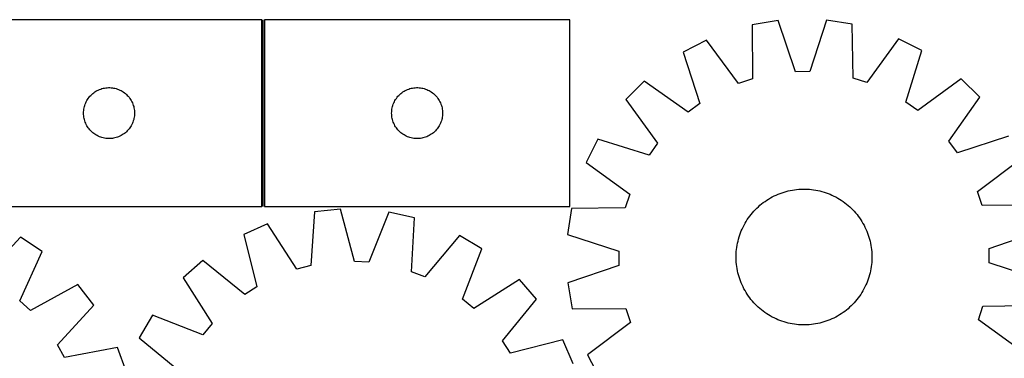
# Model space of a CAD drawing. Header units: millimetres. Extents: x 7 to 1493, y 7 to 2993.
# Tile 7 of 13: x 297 to 877, y 2794 to 2993. Entities that reach past the tile are written whole.
import ezdxf

# ---------------------------------------------------------------- set-up
doc = ezdxf.new("R2010")
doc.units = ezdxf.units.MM
doc.layers.add('COMMON', color=5, linetype='CONTINUOUS', true_color=0x0000ff)
doc.layers.add('CUT', color=7, linetype='CONTINUOUS', true_color=0x000000)

msp = doc.modelspace()

# ---------------------------------------------------------------- linework, layer by layer
at = {"layer": 'COMMON'}
msp.add_line((440.660553, 2883.393585), (440.660553, 2993.393585), dxfattribs=at)
at = {"layer": 'CUT'}
for p, q in [((439.910552, 2993.393585), (259.910552, 2993.393585)), ((439.910552, 2883.393585), (439.910552, 2993.393585)), ((621.410553, 2993.393585), (441.410553, 2993.393585)), ((441.410553, 2993.393585), (441.410553, 2883.393585)), ((621.410553, 2883.393585), (621.410553, 2993.393585)), ((744.103184, 2992.855223), (728.924361, 2990.338504)), ((728.924361, 2990.338504), (728.978771, 2958.574188)), ((754.3032, 2962.773095), (744.103184, 2992.855223)), ((772.641286, 2993.061562), (762.87732, 2962.835089)), ((787.854913, 2990.76459), (772.641286, 2993.061562)), ((788.259816, 2959.002808), (787.854913, 2990.76459)), ((815.060023, 2982.142072), (796.433446, 2956.412219)), ((828.819239, 2975.256252), (815.060023, 2982.142072)), ((701.846776, 2981.323505), (688.188566, 2974.239449)), ((720.843456, 2955.86568), (701.846776, 2981.323505)), ((688.188566, 2974.239449), (698.056027, 2944.046603)), ((819.389394, 2944.92388), (828.819239, 2975.256252)), ((762.87732, 2962.835089), (754.3032, 2962.773095)), ((796.433446, 2956.412219), (788.259816, 2959.002808)), ((346.465236, 2952.99255), (347.221341, 2953.150554)), ((347.221341, 2953.150554), (347.984577, 2953.269425)), ((347.984577, 2953.269425), (348.75292, 2953.348847)), ((348.75292, 2953.348847), (349.524334, 2953.388612)), ((349.524334, 2953.388612), (350.296771, 2953.388612)), ((350.296771, 2953.388612), (351.068184, 2953.348847)), ((351.068184, 2953.348847), (351.836528, 2953.269425)), ((351.836528, 2953.269425), (352.599764, 2953.150554)), ((352.599764, 2953.150554), (353.355868, 2952.99255)), ((527.965237, 2952.99255), (528.721342, 2953.150554)), ((528.721342, 2953.150554), (529.484578, 2953.269425)), ((529.484578, 2953.269425), (530.252921, 2953.348847)), ((530.252921, 2953.348847), (531.024335, 2953.388612)), ((531.024335, 2953.388612), (531.796772, 2953.388612)), ((531.796772, 2953.388612), (532.568185, 2953.348847)), ((532.568185, 2953.348847), (533.336529, 2953.269425)), ((533.336529, 2953.269425), (534.099765, 2953.150554)), ((534.099765, 2953.150554), (534.855869, 2952.99255)), ((665.22204, 2957.298242), (654.421404, 2946.340285)), ((691.155857, 2938.956708), (665.22204, 2957.298242)), ((728.978771, 2958.574188), (720.843456, 2955.86568)), ((852.028332, 2958.648909), (826.362442, 2939.934293)), ((862.986289, 2947.848273), (852.028332, 2958.648909)), ((337.685127, 2947.084901), (338.148755, 2947.702727)), ((338.148755, 2947.702727), (338.643573, 2948.295866)), ((338.643573, 2948.295866), (339.168269, 2948.862747)), ((339.168269, 2948.862747), (339.721452, 2949.401865)), ((339.721452, 2949.401865), (340.301655, 2949.911791)), ((340.301655, 2949.911791), (340.907338, 2950.391173)), ((340.907338, 2950.391173), (341.536896, 2950.83874)), ((341.536896, 2950.83874), (342.18866, 2951.253304)), ((342.18866, 2951.253304), (342.860901, 2951.633767)), ((342.860901, 2951.633767), (343.551836, 2951.979118)), ((343.551836, 2951.979118), (344.259634, 2952.288444)), ((344.259634, 2952.288444), (344.982416, 2952.560923)), ((344.982416, 2952.560923), (345.718268, 2952.795833)), ((345.718268, 2952.795833), (346.465236, 2952.99255)), ((353.355868, 2952.99255), (354.102837, 2952.795833)), ((354.102837, 2952.795833), (354.838688, 2952.560923)), ((354.838688, 2952.560923), (355.561471, 2952.288444)), ((355.561471, 2952.288444), (356.269268, 2951.979118)), ((356.269268, 2951.979118), (356.960203, 2951.633767)), ((356.960203, 2951.633767), (357.632444, 2951.253304)), ((357.632444, 2951.253304), (358.284208, 2950.83874)), ((358.284208, 2950.83874), (358.913766, 2950.391173)), ((358.913766, 2950.391173), (359.51945, 2949.911791)), ((359.51945, 2949.911791), (360.099652, 2949.401865)), ((360.099652, 2949.401865), (360.652835, 2948.862747)), ((360.652835, 2948.862747), (361.177531, 2948.295866)), ((361.177531, 2948.295866), (361.672349, 2947.702727)), ((361.672349, 2947.702727), (362.135977, 2947.084901)), ((519.185128, 2947.084901), (519.648756, 2947.702727)), ((519.648756, 2947.702727), (520.143574, 2948.295866)), ((520.143574, 2948.295866), (520.66827, 2948.862747)), ((520.66827, 2948.862747), (521.221453, 2949.401865)), ((521.221453, 2949.401865), (521.801656, 2949.911791)), ((521.801656, 2949.911791), (522.407339, 2950.391173)), ((522.407339, 2950.391173), (523.036897, 2950.83874)), ((523.036897, 2950.83874), (523.688661, 2951.253304)), ((523.688661, 2951.253304), (524.360902, 2951.633767)), ((524.360902, 2951.633767), (525.051837, 2951.979118)), ((525.051837, 2951.979118), (525.759635, 2952.288444)), ((525.759635, 2952.288444), (526.482417, 2952.560923)), ((526.482417, 2952.560923), (527.218269, 2952.795833)), ((527.218269, 2952.795833), (527.965237, 2952.99255)), ((534.855869, 2952.99255), (535.602838, 2952.795833)), ((535.602838, 2952.795833), (536.338689, 2952.560923)), ((536.338689, 2952.560923), (537.061472, 2952.288444)), ((537.061472, 2952.288444), (537.769269, 2951.979118)), ((537.769269, 2951.979118), (538.460204, 2951.633767)), ((538.460204, 2951.633767), (539.132445, 2951.253304)), ((539.132445, 2951.253304), (539.784209, 2950.83874)), ((539.784209, 2950.83874), (540.413767, 2950.391173)), ((540.413767, 2950.391173), (541.019451, 2949.911791)), ((541.019451, 2949.911791), (541.599653, 2949.401865)), ((541.599653, 2949.401865), (542.152836, 2948.862747)), ((542.152836, 2948.862747), (542.677532, 2948.295866)), ((542.677532, 2948.295866), (543.17235, 2947.702727)), ((543.17235, 2947.702727), (543.635978, 2947.084901)), ((844.644755, 2921.914456), (862.986289, 2947.848273)), ((335.089234, 2940.701943), (335.227717, 2941.461866)), ((335.227717, 2941.461866), (335.405136, 2942.213651)), ((335.405136, 2942.213651), (335.621022, 2942.955307)), ((335.621022, 2942.955307), (335.8748, 2943.684866)), ((335.8748, 2943.684866), (336.165799, 2944.400393)), ((336.165799, 2944.400393), (336.493246, 2945.099991)), ((336.493246, 2945.099991), (336.856274, 2945.781806)), ((336.856274, 2945.781806), (337.253919, 2946.444027)), ((337.253919, 2946.444027), (337.685127, 2947.084901)), ((362.135977, 2947.084901), (362.567186, 2946.444027)), ((362.567186, 2946.444027), (362.964831, 2945.781806)), ((362.964831, 2945.781806), (363.327858, 2945.099991)), ((363.327858, 2945.099991), (363.655306, 2944.400393)), ((363.655306, 2944.400393), (363.946305, 2943.684866)), ((363.946305, 2943.684866), (364.200083, 2942.955307)), ((364.200083, 2942.955307), (364.415968, 2942.213651)), ((364.415968, 2942.213651), (364.593388, 2941.461866)), ((364.593388, 2941.461866), (364.731871, 2940.701943)), ((516.589235, 2940.701943), (516.727718, 2941.461866)), ((516.727718, 2941.461866), (516.905137, 2942.213651)), ((516.905137, 2942.213651), (517.121023, 2942.955307)), ((517.121023, 2942.955307), (517.374801, 2943.684866)), ((517.374801, 2943.684866), (517.6658, 2944.400393)), ((517.6658, 2944.400393), (517.993247, 2945.099991)), ((517.993247, 2945.099991), (518.356275, 2945.781806)), ((518.356275, 2945.781806), (518.75392, 2946.444027)), ((518.75392, 2946.444027), (519.185128, 2947.084901)), ((543.635978, 2947.084901), (544.067187, 2946.444027)), ((544.067187, 2946.444027), (544.464832, 2945.781806)), ((544.464832, 2945.781806), (544.827859, 2945.099991)), ((544.827859, 2945.099991), (545.155307, 2944.400393)), ((545.155307, 2944.400393), (545.446306, 2943.684866)), ((545.446306, 2943.684866), (545.700084, 2942.955307)), ((545.700084, 2942.955307), (545.915969, 2942.213651)), ((545.915969, 2942.213651), (546.093389, 2941.461866)), ((546.093389, 2941.461866), (546.231872, 2940.701943)), ((654.421404, 2946.340285), (673.13602, 2920.674395)), ((698.056027, 2944.046603), (691.155857, 2938.956708)), ((826.362442, 2939.934293), (819.389394, 2944.92388)), ((334.910552, 2938.393585), (334.930441, 2939.165766)), ((334.930441, 2937.621403), (334.910552, 2938.393585)), ((334.930441, 2939.165766), (334.990054, 2939.935899)), ((334.990054, 2936.85127), (334.930441, 2937.621403)), ((334.990054, 2939.935899), (335.089234, 2940.701943)), ((335.089234, 2936.085226), (334.990054, 2936.85127)), ((335.227717, 2935.325304), (335.089234, 2936.085226)), ((364.731871, 2936.085226), (364.593388, 2935.325304)), ((364.731871, 2940.701943), (364.83105, 2939.935899)), ((364.83105, 2936.85127), (364.731871, 2936.085226)), ((364.83105, 2939.935899), (364.890664, 2939.165766)), ((364.890664, 2937.621403), (364.83105, 2936.85127)), ((364.890664, 2939.165766), (364.910552, 2938.393585)), ((364.910552, 2938.393585), (364.890664, 2937.621403)), ((516.410553, 2938.393585), (516.430442, 2939.165766)), ((516.430442, 2937.621403), (516.410553, 2938.393585)), ((516.430442, 2939.165766), (516.490055, 2939.935899)), ((516.490055, 2936.85127), (516.430442, 2937.621403)), ((516.490055, 2939.935899), (516.589235, 2940.701943)), ((516.589235, 2936.085226), (516.490055, 2936.85127)), ((516.727718, 2935.325304), (516.589235, 2936.085226)), ((546.231872, 2936.085226), (546.093389, 2935.325304)), ((546.231872, 2940.701943), (546.331051, 2939.935899)), ((546.331051, 2936.85127), (546.231872, 2936.085226)), ((546.331051, 2939.935899), (546.390665, 2939.165766)), ((546.390665, 2937.621403), (546.331051, 2936.85127)), ((546.390665, 2939.165766), (546.410553, 2938.393585)), ((546.410553, 2938.393585), (546.390665, 2937.621403)), ((335.405136, 2934.573518), (335.227717, 2935.325304)), ((335.621022, 2933.831862), (335.405136, 2934.573518)), ((335.8748, 2933.102303), (335.621022, 2933.831862)), ((336.165799, 2932.386776), (335.8748, 2933.102303)), ((336.493246, 2931.687178), (336.165799, 2932.386776)), ((336.856274, 2931.005364), (336.493246, 2931.687178)), ((337.253919, 2930.343142), (336.856274, 2931.005364)), ((337.685127, 2929.702268), (337.253919, 2930.343142)), ((362.567186, 2930.343142), (362.135977, 2929.702268)), ((362.964831, 2931.005364), (362.567186, 2930.343142)), ((363.327858, 2931.687178), (362.964831, 2931.005364)), ((363.655306, 2932.386776), (363.327858, 2931.687178)), ((363.946305, 2933.102303), (363.655306, 2932.386776)), ((364.200083, 2933.831862), (363.946305, 2933.102303)), ((364.415968, 2934.573518), (364.200083, 2933.831862)), ((364.593388, 2935.325304), (364.415968, 2934.573518)), ((516.905137, 2934.573518), (516.727718, 2935.325304)), ((517.121023, 2933.831862), (516.905137, 2934.573518)), ((517.374801, 2933.102303), (517.121023, 2933.831862)), ((517.6658, 2932.386776), (517.374801, 2933.102303)), ((517.993247, 2931.687178), (517.6658, 2932.386776)), ((518.356275, 2931.005364), (517.993247, 2931.687178)), ((518.75392, 2930.343142), (518.356275, 2931.005364)), ((519.185128, 2929.702268), (518.75392, 2930.343142)), ((544.067187, 2930.343142), (543.635978, 2929.702268)), ((544.464832, 2931.005364), (544.067187, 2930.343142)), ((544.827859, 2931.687178), (544.464832, 2931.005364)), ((545.155307, 2932.386776), (544.827859, 2931.687178)), ((545.446306, 2933.102303), (545.155307, 2932.386776)), ((545.700084, 2933.831862), (545.446306, 2933.102303)), ((545.915969, 2934.573518), (545.700084, 2933.831862)), ((546.093389, 2935.325304), (545.915969, 2934.573518)), ((338.148755, 2929.084442), (337.685127, 2929.702268)), ((338.643573, 2928.491303), (338.148755, 2929.084442)), ((339.168269, 2927.924422), (338.643573, 2928.491303)), ((339.721452, 2927.385304), (339.168269, 2927.924422)), ((340.301655, 2926.875378), (339.721452, 2927.385304)), ((340.907338, 2926.395996), (340.301655, 2926.875378)), ((341.536896, 2925.948429), (340.907338, 2926.395996)), ((342.18866, 2925.533865), (341.536896, 2925.948429)), ((342.860901, 2925.153403), (342.18866, 2925.533865)), ((343.551836, 2924.808051), (342.860901, 2925.153403)), ((344.259634, 2924.498725), (343.551836, 2924.808051)), ((344.982416, 2924.226246), (344.259634, 2924.498725)), ((345.718268, 2923.991336), (344.982416, 2924.226246)), ((354.838688, 2924.226246), (354.102837, 2923.991336)), ((355.561471, 2924.498725), (354.838688, 2924.226246)), ((356.269268, 2924.808051), (355.561471, 2924.498725)), ((356.960203, 2925.153403), (356.269268, 2924.808051)), ((357.632444, 2925.533865), (356.960203, 2925.153403)), ((358.284208, 2925.948429), (357.632444, 2925.533865)), ((358.913766, 2926.395996), (358.284208, 2925.948429)), ((359.51945, 2926.875378), (358.913766, 2926.395996)), ((360.099652, 2927.385304), (359.51945, 2926.875378)), ((360.652835, 2927.924422), (360.099652, 2927.385304)), ((361.177531, 2928.491303), (360.652835, 2927.924422)), ((361.672349, 2929.084442), (361.177531, 2928.491303)), ((362.135977, 2929.702268), (361.672349, 2929.084442)), ((519.648756, 2929.084442), (519.185128, 2929.702268)), ((520.143574, 2928.491303), (519.648756, 2929.084442)), ((520.66827, 2927.924422), (520.143574, 2928.491303)), ((521.221453, 2927.385304), (520.66827, 2927.924422)), ((521.801656, 2926.875378), (521.221453, 2927.385304)), ((522.407339, 2926.395996), (521.801656, 2926.875378)), ((523.036897, 2925.948429), (522.407339, 2926.395996)), ((523.688661, 2925.533865), (523.036897, 2925.948429)), ((524.360902, 2925.153403), (523.688661, 2925.533865)), ((525.051837, 2924.808051), (524.360902, 2925.153403)), ((525.759635, 2924.498725), (525.051837, 2924.808051)), ((526.482417, 2924.226246), (525.759635, 2924.498725)), ((527.218269, 2923.991336), (526.482417, 2924.226246)), ((536.338689, 2924.226246), (535.602838, 2923.991336)), ((537.061472, 2924.498725), (536.338689, 2924.226246)), ((537.769269, 2924.808051), (537.061472, 2924.498725)), ((538.460204, 2925.153403), (537.769269, 2924.808051)), ((539.132445, 2925.533865), (538.460204, 2925.153403)), ((539.784209, 2925.948429), (539.132445, 2925.533865)), ((540.413767, 2926.395996), (539.784209, 2925.948429)), ((541.019451, 2926.875378), (540.413767, 2926.395996)), ((541.599653, 2927.385304), (541.019451, 2926.875378)), ((542.152836, 2927.924422), (541.599653, 2927.385304)), ((542.677532, 2928.491303), (542.152836, 2927.924422)), ((543.17235, 2929.084442), (542.677532, 2928.491303)), ((543.635978, 2929.702268), (543.17235, 2929.084442)), ((879.927496, 2924.881747), (849.73465, 2915.014286)), ((346.465236, 2923.794619), (345.718268, 2923.991336)), ((347.221341, 2923.636615), (346.465236, 2923.794619)), ((347.984577, 2923.517744), (347.221341, 2923.636615)), ((348.75292, 2923.438322), (347.984577, 2923.517744)), ((349.524334, 2923.398558), (348.75292, 2923.438322)), ((350.296771, 2923.398558), (349.524334, 2923.398558)), ((351.068184, 2923.438322), (350.296771, 2923.398558)), ((351.836528, 2923.517744), (351.068184, 2923.438322)), ((352.599764, 2923.636615), (351.836528, 2923.517744)), ((353.355868, 2923.794619), (352.599764, 2923.636615)), ((354.102837, 2923.991336), (353.355868, 2923.794619)), ((527.965237, 2923.794619), (527.218269, 2923.991336)), ((528.721342, 2923.636615), (527.965237, 2923.794619)), ((529.484578, 2923.517744), (528.721342, 2923.636615)), ((530.252921, 2923.438322), (529.484578, 2923.517744)), ((531.024335, 2923.398558), (530.252921, 2923.438322)), ((531.796772, 2923.398558), (531.024335, 2923.398558)), ((532.568185, 2923.438322), (531.796772, 2923.398558)), ((533.336529, 2923.517744), (532.568185, 2923.438322)), ((534.099765, 2923.636615), (533.336529, 2923.517744)), ((534.855869, 2923.794619), (534.099765, 2923.636615)), ((535.602838, 2923.991336), (534.855869, 2923.794619)), ((637.814061, 2923.131193), (630.928241, 2909.371976)), ((668.146433, 2913.701348), (637.814061, 2923.131193)), ((673.13602, 2920.674395), (668.146433, 2913.701348)), ((849.73465, 2915.014286), (844.644755, 2921.914456)), ((630.928241, 2909.371976), (656.658095, 2890.745399)), ((861.553727, 2892.226857), (887.011552, 2911.223538)), ((656.658095, 2890.745399), (654.067505, 2882.571769)), ((740.684043, 2889.053427), (741.804024, 2889.623207)), ((741.804024, 2889.623207), (742.94135, 2890.157525)), ((742.94135, 2890.157525), (744.094898, 2890.655856)), ((744.094898, 2890.655856), (745.26353, 2891.117707)), ((745.26353, 2891.117707), (746.446093, 2891.542623)), ((746.446093, 2891.542623), (747.641418, 2891.930183)), ((747.641418, 2891.930183), (748.848328, 2892.280007)), ((748.848328, 2892.280007), (750.06563, 2892.591747)), ((750.06563, 2892.591747), (751.292123, 2892.865098)), ((751.292123, 2892.865098), (752.526598, 2893.099789)), ((752.526598, 2893.099789), (753.767835, 2893.295588)), ((753.767835, 2893.295588), (755.01461, 2893.452302)), ((755.01461, 2893.452302), (756.265692, 2893.569777)), ((756.265692, 2893.569777), (757.519847, 2893.647896)), ((757.519847, 2893.647896), (758.775836, 2893.686583)), ((758.775836, 2893.686583), (760.032422, 2893.685799)), ((760.032422, 2893.685799), (761.288362, 2893.645545)), ((761.288362, 2893.645545), (762.542418, 2893.565861)), ((762.542418, 2893.565861), (763.793353, 2893.446826)), ((763.793353, 2893.446826), (765.039931, 2893.288556)), ((765.039931, 2893.288556), (766.280923, 2893.091209)), ((766.280923, 2893.091209), (767.515104, 2892.854978)), ((767.515104, 2892.854978), (768.741255, 2892.580098)), ((768.741255, 2892.580098), (769.958168, 2892.266838)), ((769.958168, 2892.266838), (771.16464, 2891.915509)), ((771.16464, 2891.915509), (772.359481, 2891.526458)), ((772.359481, 2891.526458), (773.541512, 2891.100067)), ((773.541512, 2891.100067), (774.709567, 2890.636759)), ((774.709567, 2890.636759), (775.862493, 2890.136989)), ((775.862493, 2890.136989), (776.999151, 2889.601252)), ((776.999151, 2889.601252), (778.118421, 2889.030076)), ((864.262235, 2884.091542), (861.553727, 2892.226857)), ((259.910552, 2883.393585), (439.910552, 2883.393585)), ((441.410553, 2883.393585), (621.410553, 2883.393585)), ((732.47714, 2883.293164), (733.420237, 2884.123571)), ((733.420237, 2884.123571), (734.388952, 2884.923944)), ((734.388952, 2884.923944), (735.382329, 2885.693495)), ((735.382329, 2885.693495), (736.399389, 2886.431463)), ((736.399389, 2886.431463), (737.439127, 2887.13712)), ((737.439127, 2887.13712), (738.500517, 2887.809771)), ((738.500517, 2887.809771), (739.582511, 2888.44875)), ((739.582511, 2888.44875), (740.684043, 2889.053427)), ((778.118421, 2889.030076), (779.219197, 2888.424024)), ((779.219197, 2888.424024), (780.300394, 2887.783696)), ((780.300394, 2887.783696), (781.360944, 2887.109722)), ((781.360944, 2887.109722), (782.3998, 2886.402768)), ((782.3998, 2886.402768), (783.415938, 2885.663532)), ((783.415938, 2885.663532), (784.408355, 2884.892742)), ((784.408355, 2884.892742), (785.376071, 2884.091161)), ((785.376071, 2884.091161), (786.318131, 2883.259578)), ((896.026551, 2884.145952), (864.262235, 2884.091542)), ((470.961895, 2880.31788), (468.876121, 2848.622072)), ((486.275788, 2881.806237), (470.961895, 2880.31788)), ((494.425902, 2851.105253), (486.275788, 2881.806237)), ((514.762949, 2880.089407), (502.984717, 2850.589441)), ((529.787255, 2876.772665), (514.762949, 2880.089407)), ((622.305723, 2882.166866), (620.008751, 2866.953239)), ((654.067505, 2882.571769), (622.305723, 2882.166866)), ((726.667545, 2876.711753), (727.406782, 2877.727891)), ((727.406782, 2877.727891), (728.177571, 2878.720308)), ((728.177571, 2878.720308), (728.979152, 2879.688024)), ((728.979152, 2879.688024), (729.810735, 2880.630084)), ((729.810735, 2880.630084), (730.671498, 2881.545558)), ((730.671498, 2881.545558), (731.560592, 2882.433544)), ((731.560592, 2882.433544), (732.47714, 2883.293164)), ((786.318131, 2883.259578), (787.233605, 2882.398815)), ((787.233605, 2882.398815), (788.121591, 2881.509721)), ((788.121591, 2881.509721), (788.981211, 2880.593173)), ((788.981211, 2880.593173), (789.811618, 2879.650076)), ((789.811618, 2879.650076), (790.611991, 2878.681361)), ((790.611991, 2878.681361), (791.381542, 2877.687984)), ((791.381542, 2877.687984), (792.11951, 2876.670924)), ((443.338465, 2873.147666), (429.234014, 2866.999901)), ((460.57681, 2846.467819), (443.338465, 2873.147666)), ((528.051348, 2845.05577), (529.787255, 2876.772665)), ((723.469061, 2871.311104), (724.040238, 2872.430374)), ((724.040238, 2872.430374), (724.646289, 2873.53115)), ((724.646289, 2873.53115), (725.286618, 2874.612347)), ((725.286618, 2874.612347), (725.960591, 2875.672897)), ((725.960591, 2875.672897), (726.667545, 2876.711753)), ((792.11951, 2876.670924), (792.825167, 2875.631187)), ((792.825167, 2875.631187), (793.497817, 2874.569797)), ((793.497817, 2874.569797), (794.136797, 2873.487802)), ((794.136797, 2873.487802), (794.741474, 2872.38627)), ((794.741474, 2872.38627), (795.311254, 2871.266289)), ((429.234014, 2866.999901), (437.044869, 2836.210856)), ((556.349625, 2866.336846), (536.03187, 2841.920385)), ((569.613659, 2858.53967), (556.349625, 2866.336846)), ((620.008751, 2866.953239), (650.235225, 2857.189273)), ((721.154804, 2865.476593), (721.543856, 2866.671434)), ((721.543856, 2866.671434), (721.970246, 2867.853465)), ((721.970246, 2867.853465), (722.433555, 2869.02152)), ((722.433555, 2869.02152), (722.933324, 2870.174446)), ((722.933324, 2870.174446), (723.469061, 2871.311104)), ((795.311254, 2871.266289), (795.845572, 2870.128963)), ((795.845572, 2870.128963), (796.343903, 2868.975415)), ((796.343903, 2868.975415), (796.805754, 2867.806783)), ((796.805754, 2867.806783), (797.230669, 2866.624221)), ((797.230669, 2866.624221), (797.61823, 2865.428895)), ((868.461142, 2858.767113), (898.54327, 2868.967129)), ((297.739441, 2865.40153), (276.013683, 2842.228999)), ((310.519291, 2856.833802), (297.739441, 2865.40153)), ((719.781757, 2859.351884), (719.979105, 2860.592876)), ((719.979105, 2860.592876), (720.215335, 2861.827057)), ((720.215335, 2861.827057), (720.490216, 2863.053209)), ((720.490216, 2863.053209), (720.803475, 2864.270121)), ((720.803475, 2864.270121), (721.154804, 2865.476593)), ((797.61823, 2865.428895), (797.968053, 2864.221986)), ((797.968053, 2864.221986), (798.279794, 2863.004683)), ((798.279794, 2863.004683), (798.553145, 2861.77819)), ((798.553145, 2861.77819), (798.787835, 2860.543715)), ((798.787835, 2860.543715), (798.983634, 2859.302478)), ((297.335653, 2827.934555), (310.519291, 2856.833802)), ((558.161654, 2828.911536), (569.613659, 2858.53967)), ((650.235225, 2857.189273), (650.297218, 2848.615153)), ((719.384515, 2854.344375), (719.424768, 2855.600315)), ((719.424768, 2855.600315), (719.504452, 2856.854372)), ((719.504452, 2856.854372), (719.623488, 2858.105306)), ((719.623488, 2858.105306), (719.781757, 2859.351884)), ((798.983634, 2859.302478), (799.140349, 2858.055703)), ((799.140349, 2858.055703), (799.257823, 2856.804621)), ((799.257823, 2856.804621), (799.335943, 2855.550467)), ((799.335943, 2855.550467), (799.37463, 2854.294477)), ((868.523136, 2850.192994), (868.461142, 2858.767113)), ((405.17829, 2851.644513), (393.663924, 2841.439127)), ((429.817456, 2831.597412), (405.17829, 2851.644513)), ((468.876121, 2848.622072), (460.57681, 2846.467819)), ((502.984717, 2850.589441), (494.425902, 2851.105253)), ((650.297218, 2848.615153), (620.21509, 2838.415137)), ((719.383731, 2853.08779), (719.384515, 2854.344375)), ((719.422417, 2851.8318), (719.383731, 2853.08779)), ((719.500537, 2850.577645), (719.422417, 2851.8318)), ((719.618012, 2849.326563), (719.500537, 2850.577645)), ((719.774726, 2848.079788), (719.618012, 2849.326563)), ((799.134873, 2849.27696), (798.976603, 2848.030382)), ((799.253908, 2850.527895), (799.134873, 2849.27696)), ((799.333592, 2851.781951), (799.253908, 2850.527895)), ((799.373846, 2853.037892), (799.333592, 2851.781951)), ((799.37463, 2854.294477), (799.373846, 2853.037892)), ((898.749609, 2840.429028), (868.523136, 2850.192994)), ((536.03187, 2841.920385), (528.051348, 2845.05577)), ((719.970525, 2846.838551), (719.774726, 2848.079788)), ((720.205215, 2845.604077), (719.970525, 2846.838551)), ((720.478566, 2844.377583), (720.205215, 2845.604077)), ((720.790307, 2843.160281), (720.478566, 2844.377583)), ((721.14013, 2841.953371), (720.790307, 2843.160281)), ((797.954885, 2843.112146), (797.603556, 2841.905674)), ((798.268144, 2844.329058), (797.954885, 2843.112146)), ((798.543025, 2845.555209), (798.268144, 2844.329058)), ((798.779256, 2846.78939), (798.543025, 2845.555209)), ((798.976603, 2848.030382), (798.779256, 2846.78939)), ((331.446143, 2837.42935), (303.623013, 2822.104592)), ((340.952929, 2825.331765), (331.446143, 2837.42935)), ((393.663924, 2841.439127), (410.606826, 2814.570692)), ((591.651129, 2840.406393), (564.782694, 2823.46349)), ((601.856515, 2828.892027), (591.651129, 2840.406393)), ((620.21509, 2838.415137), (622.731809, 2823.236314)), ((721.527691, 2840.758046), (721.14013, 2841.953371)), ((721.952606, 2839.575483), (721.527691, 2840.758046)), ((722.414457, 2838.406852), (721.952606, 2839.575483)), ((722.912788, 2837.253303), (722.414457, 2838.406852)), ((723.447107, 2836.115977), (722.912788, 2837.253303)), ((795.825036, 2837.207821), (795.289299, 2836.071162)), ((796.324806, 2838.360746), (795.825036, 2837.207821)), ((796.788114, 2839.528801), (796.324806, 2838.360746)), ((797.214505, 2840.710832), (796.788114, 2839.528801)), ((797.603556, 2841.905674), (797.214505, 2840.710832)), ((437.044869, 2836.210856), (429.817456, 2831.597412)), ((724.016886, 2834.995996), (723.447107, 2836.115977)), ((724.621564, 2833.894464), (724.016886, 2834.995996)), ((725.260543, 2832.81247), (724.621564, 2833.894464)), ((725.933193, 2831.75108), (725.260543, 2832.81247)), ((726.63885, 2830.711342), (725.933193, 2831.75108)), ((792.797769, 2831.70937), (792.090815, 2830.670513)), ((793.471743, 2832.76992), (792.797769, 2831.70937)), ((794.112071, 2833.851116), (793.471743, 2832.76992)), ((794.718123, 2834.951893), (794.112071, 2833.851116)), ((795.289299, 2836.071162), (794.718123, 2834.951893)), ((303.623013, 2822.104592), (297.335653, 2827.934555)), ((564.782694, 2823.46349), (558.161654, 2828.911536)), ((581.809415, 2804.252861), (601.856515, 2828.892027)), ((727.376818, 2829.694283), (726.63885, 2830.711342)), ((728.146369, 2828.700905), (727.376818, 2829.694283)), ((728.946742, 2827.73219), (728.146369, 2828.700905)), ((729.777149, 2826.789093), (728.946742, 2827.73219)), ((730.636769, 2825.872545), (729.777149, 2826.789093)), ((731.524755, 2824.983451), (730.636769, 2825.872545)), ((788.086862, 2825.836708), (787.197768, 2824.948722)), ((788.947625, 2826.752183), (788.086862, 2825.836708)), ((789.779208, 2827.694243), (788.947625, 2826.752183)), ((790.580789, 2828.661959), (789.779208, 2827.694243)), ((791.351579, 2829.654375), (790.580789, 2828.661959)), ((792.090815, 2830.670513), (791.351579, 2829.654375)), ((319.484185, 2801.920917), (340.952929, 2825.331765)), ((622.731809, 2823.236314), (654.496125, 2823.290725)), ((654.496125, 2823.290725), (657.204633, 2815.155409)), ((732.44023, 2824.122688), (731.524755, 2824.983451)), ((733.38229, 2823.291106), (732.44023, 2824.122688)), ((734.350005, 2822.489524), (733.38229, 2823.291106)), ((735.342422, 2821.718735), (734.350005, 2822.489524)), ((736.35856, 2820.979498), (735.342422, 2821.718735)), ((737.397417, 2820.272544), (736.35856, 2820.979498)), ((738.457967, 2819.598571), (737.397417, 2820.272544)), ((739.539163, 2818.958242), (738.457967, 2819.598571)), ((781.319233, 2820.245146), (780.257844, 2819.572496)), ((782.358971, 2820.950803), (781.319233, 2820.245146)), ((783.376031, 2821.688771), (782.358971, 2820.950803)), ((784.369408, 2822.458322), (783.376031, 2821.688771)), ((785.338123, 2823.258695), (784.369408, 2822.458322)), ((786.28122, 2824.089102), (785.338123, 2823.258695)), ((787.197768, 2824.948722), (786.28122, 2824.089102)), ((862.100266, 2816.636868), (864.690855, 2824.810497)), ((864.690855, 2824.810497), (896.452637, 2825.2154)), ((375.530646, 2819.401657), (367.733471, 2806.137623)), ((405.15878, 2807.949652), (375.530646, 2819.401657)), ((410.606826, 2814.570692), (405.15878, 2807.949652)), ((657.204633, 2815.155409), (631.746808, 2796.158729)), ((740.639939, 2818.352191), (739.539163, 2818.958242)), ((741.759209, 2817.781015), (740.639939, 2818.352191)), ((742.895868, 2817.245277), (741.759209, 2817.781015)), ((744.048793, 2816.745508), (742.895868, 2817.245277)), ((745.216848, 2816.282199), (744.048793, 2816.745508)), ((746.398879, 2815.855809), (745.216848, 2816.282199)), ((747.59372, 2815.466757), (746.398879, 2815.855809)), ((748.800193, 2815.115428), (747.59372, 2815.466757)), ((750.017105, 2814.802169), (748.800193, 2815.115428)), ((751.243256, 2814.527288), (750.017105, 2814.802169)), ((752.477437, 2814.291058), (751.243256, 2814.527288)), ((753.718429, 2814.09371), (752.477437, 2814.291058)), ((754.965007, 2813.935441), (753.718429, 2814.09371)), ((756.215942, 2813.816405), (754.965007, 2813.935441)), ((757.469998, 2813.736721), (756.215942, 2813.816405)), ((762.492668, 2813.81249), (761.238513, 2813.734371)), ((763.74375, 2813.929965), (762.492668, 2813.81249)), ((764.990525, 2814.086679), (763.74375, 2813.929965)), ((766.231762, 2814.282478), (764.990525, 2814.086679)), ((767.466237, 2814.517168), (766.231762, 2814.282478)), ((768.69273, 2814.790519), (767.466237, 2814.517168)), ((769.910032, 2815.10226), (768.69273, 2814.790519)), ((771.116942, 2815.452083), (769.910032, 2815.10226)), ((772.312268, 2815.839644), (771.116942, 2815.452083)), ((773.49483, 2816.264559), (772.312268, 2815.839644)), ((774.663462, 2816.72641), (773.49483, 2816.264559)), ((775.81701, 2817.224741), (774.663462, 2816.72641)), ((776.954336, 2817.75906), (775.81701, 2817.224741)), ((778.074317, 2818.328839), (776.954336, 2817.75906)), ((779.175849, 2818.933517), (778.074317, 2818.328839)), ((780.257844, 2819.572496), (779.175849, 2818.933517)), ((887.830119, 2798.01029), (862.100266, 2816.636868)), ((758.725939, 2813.696468), (757.469998, 2813.736721)), ((759.982524, 2813.695684), (758.725939, 2813.696468)), ((761.238513, 2813.734371), (759.982524, 2813.695684)), ((367.733471, 2806.137623), (392.149932, 2785.819867)), ((586.422859, 2797.025447), (581.809415, 2804.252861)), ((617.211904, 2804.836302), (586.422859, 2797.025447)), ((623.359668, 2790.731851), (617.211904, 2804.836302)), ((323.662262, 2794.433392), (319.484185, 2801.920917)), ((354.859242, 2800.410283), (323.662262, 2794.433392)), ((360.162373, 2785.967038), (354.859242, 2800.410283)), ((631.746808, 2796.158729), (638.830864, 2782.500519))]:
    msp.add_line(p, q, dxfattribs=at)

doc.saveas('drawing.dxf')
